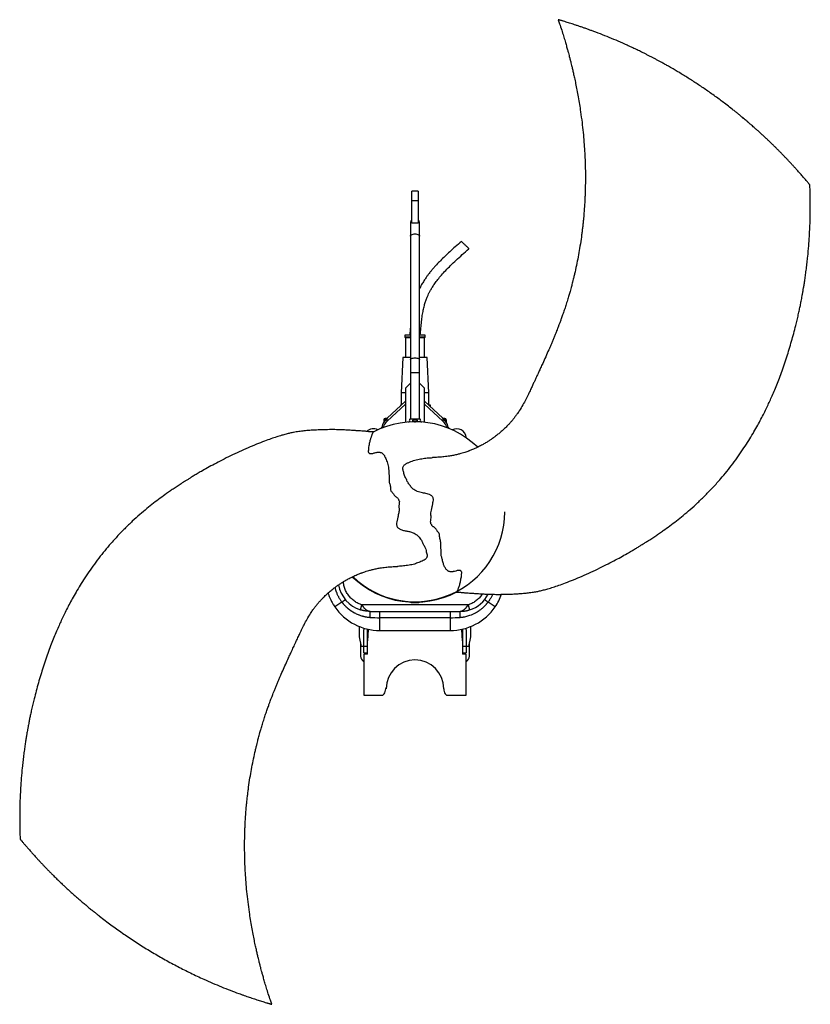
# Model space of a CAD drawing. Header units: inches. Extents: x -24.3 to 24.3, y -29.8 to 30.6.
import ezdxf

# ---------------------------------------------------------------- set-up
doc = ezdxf.new("R2010")
doc.units = ezdxf.units.IN
doc.header["$MEASUREMENT"] = 0

msp = doc.modelspace()

# ---------------------------------------------------------------- linework, layer by layer
at = {"color": 7, "linetype": 'Continuous', "lineweight": 25}
for p, q in [((-0.197, 18.134), (-0.197, 20.102)), ((0.197, 20.102), (-0.197, 20.102)), ((0.197, 20.102), (0.197, 18.134)), ((0.197, 19.511), (-0.197, 19.511)), ((-0.276, 18.141), (-0.276, 6.093)), ((0.197, 18.134), (-0.197, 18.134)), ((0.276, 6.093), (0.276, 18.141)), ((-0.63, 11.26), (-0.63, 11.142)), ((-0.63, 11.142), (-0.591, 11.102)), ((-0.276, 11.142), (-0.63, 11.142)), ((-0.591, 11.102), (-0.591, 9.882)), ((-0.276, 11.102), (-0.591, 11.102)), ((0.63, 11.142), (0.276, 11.142)), ((0.591, 11.102), (0.276, 11.102)), ((0.591, 11.102), (0.63, 11.142)), ((0.591, 9.882), (0.591, 11.102)), ((0.63, 11.142), (0.63, 11.26)), ((-0.738, 9.882), (-0.846, 7.717)), ((0.846, 7.717), (0.738, 9.882)), ((-0.276, 8.307), (-0.591, 7.992)), ((-0.591, 7.992), (-0.591, 5.903)), ((0.591, 7.992), (0.276, 8.307)), ((0.591, 5.903), (0.591, 7.992)), ((-0.846, 7.717), (-0.846, 6.969)), ((-0.591, 7.717), (-0.846, 7.717)), ((0.846, 7.717), (0.591, 7.717)), ((0.846, 6.969), (0.846, 7.717)), ((-0.591, 7.194), (-1.703, 6.153)), ((-1.703, 5.972), (-0.591, 7.013)), ((-0.886, 6.949), (-0.886, 6.918)), ((-0.852, 6.949), (-0.886, 6.949)), ((-0.846, 6.969), (-0.831, 6.969)), ((1.703, 6.153), (0.591, 7.194)), ((0.591, 7.013), (1.703, 5.972)), ((0.831, 6.969), (0.846, 6.969)), ((0.962, 6.949), (0.852, 6.949)), ((0.871, 6.931), (0.871, 6.949)), ((0.922, 6.884), (0.922, 6.949)), ((0.962, 6.847), (0.962, 6.949)), ((0.962, 6.847), (0.962, 6.949)), ((-1.911, 6.065), (-1.916, 5.899)), ((-1.703, 5.972), (-1.703, 6.153)), ((0.3, 6.093), (-0.3, 6.093)), ((-0.118, 6.053), (0.118, 6.053)), ((1.703, 6.153), (1.703, 5.972)), ((1.911, 6.065), (1.916, 5.899)), ((-2.067, 5.551), (-2.067, 5.535)), ((-2.066, 5.551), (-2.067, 5.551)), ((-2.066, 5.536), (-2.066, 5.551)), ((-2.042, 5.606), (-2.042, 5.545)), ((-0.055, 5.942), (-0.134, 5.978)), ((0.134, 5.978), (0.055, 5.942)), ((2.042, 5.545), (2.042, 5.606)), ((2.066, 5.551), (2.066, 5.536)), ((2.067, 5.551), (2.066, 5.551)), ((2.067, 5.535), (2.067, 5.551)), ((3.149, 4.953), (3.146, 4.982)), ((-4.491, -5.143), (-4.923, -5.44)), ((-3.356, -5.615), (-3.26, -5.315)), ((3.26, -5.315), (-3.26, -5.315)), ((-0.181, -5.171), (0.181, -5.171)), ((3.26, -5.315), (3.356, -5.615)), ((4.923, -5.44), (4.491, -5.143)), ((-2.756, -5.709), (2.756, -5.709)), ((-2.165, -6.89), (-2.165, -5.709)), ((2.165, -5.709), (2.165, -6.89)), ((-3.425, -6.644), (-3.425, -7.278)), ((2.165, -6.102), (-2.165, -6.102)), ((3.425, -7.278), (3.425, -6.644)), ((-3.15, -8.262), (-3.15, -6.845)), ((-2.913, -6.845), (-2.911, -6.806)), ((-2.877, -6.829), (-2.913, -7.514)), ((-2.913, -8.341), (-2.913, -6.845)), ((-2.876, -6.813), (-2.877, -6.829)), ((-2.165, -6.89), (2.165, -6.89)), ((2.877, -6.829), (2.876, -6.813)), ((2.913, -7.514), (2.877, -6.829)), ((2.911, -6.806), (2.913, -6.845)), ((2.913, -6.845), (2.913, -8.341)), ((3.15, -6.845), (3.15, -8.262)), ((-3.425, -7.278), (-3.307, -7.869)), ((-3.346, -7.672), (-3.346, -8.459)), ((3.307, -7.869), (3.425, -7.278)), ((3.346, -8.459), (3.346, -7.672)), ((-2.913, -7.869), (-3.307, -7.869)), ((-3.15, -8.262), (-2.913, -8.262)), ((-3.15, -8.341), (-3.15, -10.861)), ((-2.913, -8.341), (-3.15, -8.341)), ((3.307, -7.869), (2.913, -7.869)), ((2.913, -8.262), (3.15, -8.262)), ((3.15, -8.341), (2.913, -8.341)), ((3.15, -10.861), (3.15, -8.341)), ((-3.15, -10.861), (-2.049, -10.861)), ((-1.859, -10.715), (-1.772, -10.388)), ((-1.772, -10.388), (-1.772, -10.467)), ((1.772, -10.467), (1.772, -10.546)), ((1.772, -10.546), (1.817, -10.715)), ((2.007, -10.861), (3.15, -10.861))]:
    msp.add_line(p, q, dxfattribs=at)
at = {"color": 8, "linetype": 'Continuous', "lineweight": 25}
for p, q in [((-0.276, 8.956), (0.276, 8.956)), ((-1.79, 6.065), (-1.911, 6.065)), ((1.911, 6.065), (1.79, 6.065)), ((-0.181, -5.171), (-0.181, -5.145)), ((0.181, -5.145), (0.181, -5.171))]:
    msp.add_line(p, q, dxfattribs=at)
at = {"color": 8, "linetype": 'Continuous', "lineweight": 25, "flags": 128}
for points in [[(-0.276, 17.342), (-0.269, 17.372), (-0.248, 17.401), (-0.215, 17.426), (-0.172, 17.448), (-0.12, 17.464), (-0.061, 17.474), (0, 17.477)], [(0, 17.477), (0.061, 17.474), (0.12, 17.464), (0.172, 17.448), (0.215, 17.426), (0.248, 17.401), (0.269, 17.372), (0.276, 17.342)], [(-0.276, 9.731), (-0.269, 9.761), (-0.248, 9.79), (-0.215, 9.815), (-0.172, 9.837), (-0.12, 9.853), (-0.061, 9.863), (0, 9.866)], [(0, 9.866), (0.061, 9.863), (0.12, 9.853), (0.172, 9.837), (0.215, 9.815), (0.248, 9.79), (0.269, 9.761), (0.276, 9.731)]]:
    msp.add_lwpolyline(points, dxfattribs=at)
at = {"color": 7, "linetype": 'Continuous', "lineweight": 25, "flags": 128}
for points in [[(-3.14, -6.745), (-3.141, -6.749), (-3.15, -6.845)], [(3.15, -6.845), (3.141, -6.749), (3.14, -6.745)]]:
    msp.add_lwpolyline(points, dxfattribs=at)
at = {"color": 7, "linetype": 'Continuous', "lineweight": 25}
for centre, radius, start, end in [((0, 18.141), 0.276, 135.58469, 180), ((0, 18.141), 0.276, 0, 44.41531), ((-0.957, 5.312), 1.124, 131.60608, 164.84), ((-1.833, 6.063), 0.0787, 90, 178.5), ((-0.3, 6.053), 0.0394, 90, 207.2166), ((-0.118, 6.014), 0.0394, 90, 245.63475), ((0.118, 6.014), 0.0394, 294.36525, 90), ((0.3, 6.053), 0.0394, 332.7834, 90), ((0.957, 5.312), 1.124, 15.16, 48.39392), ((1.833, 6.063), 0.0787, 1.5, 90), ((-2.559, 4.917), 0.591, 62.59868, 133.39199), ((0, 0.394), 5.541, 45.94688, 117.5501), ((-0.898, 5.085), 1.198, 132.23586, 156.49434), ((-0.406, 5.999), 0.0787, 274.13766, 27.2166), ((-0.023, 6.014), 0.0787, 245.63475, 270.2302), ((0.023, 6.014), 0.0787, 269.7698, 294.36525), ((0.406, 5.999), 0.0787, 152.7834, 265.86234), ((0.921, 5.101), 1.171, 23.21765, 48.05214), ((2.559, 4.917), 0.591, 6.38844, 117.40132), ((0, 0.394), 5.513, 226.07907, 0), ((0, 0.394), 5.541, 225.9682, 297.51381), ((-2.756, -3.74), 1.969, 189.90718, 252.24721), ((2.756, -3.74), 1.969, 287.75279, 332.25886), ((-2.165, -3.543), 3.346, 214.52115, 270), ((-5.809, -3.415), 2.174, 307.34432, 314.26898), ((2.165, -3.543), 3.346, 270, 325.47885), ((5.809, -3.415), 2.174, 225.73102, 232.65568), ((-9.86, -5.991), 7.11, 359.27808, 2.2753), ((9.86, -5.991), 7.11, 177.7247, 180.72192), ((-2.953, -8.459), 0.394, 180, 240), ((2.953, -8.459), 0.394, 300, 0), ((0, -10.467), 1.772, 0, 180), ((-2.049, -10.664), 0.197, 270, 345), ((2.007, -10.664), 0.197, 195, 270)]:
    msp.add_arc(centre, radius, start, end, dxfattribs=at)
for points, knots in [([(8.8, 30.635), (8.828, 30.553), (8.9, 30.34), (9.008, 30.007), (9.119, 29.648), (9.215, 29.328), (9.296, 29.047), (9.363, 28.807), (9.417, 28.609), (9.459, 28.452), (9.489, 28.335), (9.512, 28.25), (9.529, 28.181), (9.552, 28.092), (9.582, 27.97), (9.625, 27.798), (9.675, 27.589), (9.733, 27.335), (9.799, 27.039), (9.871, 26.697), (9.949, 26.307), (10.028, 25.88), (10.103, 25.432), (10.183, 24.912), (10.26, 24.338), (10.328, 23.719), (10.381, 23.129), (10.419, 22.569), (10.446, 22.034), (10.464, 21.445), (10.469, 20.786), (10.458, 20.219), (10.444, 19.816), (10.434, 19.594), (10.423, 19.397), (10.414, 19.234), (10.406, 19.112), (10.399, 19.02), (10.393, 18.936), (10.385, 18.833), (10.375, 18.699), (10.36, 18.532), (10.341, 18.32), (10.316, 18.074), (10.286, 17.806), (10.254, 17.543), (10.206, 17.182), (10.138, 16.732), (10.046, 16.194), (9.945, 15.67), (9.853, 15.244), (9.778, 14.921), (9.727, 14.712), (9.682, 14.533), (9.644, 14.384), (9.607, 14.246), (9.567, 14.099), (9.515, 13.912), (9.449, 13.68), (9.363, 13.395), (9.27, 13.097), (9.17, 12.796), (9.076, 12.521), (8.991, 12.282), (8.921, 12.093), (8.868, 11.95), (8.827, 11.843), (8.792, 11.75), (8.751, 11.645), (8.697, 11.506), (8.628, 11.332), (8.548, 11.136), (8.464, 10.932), (8.38, 10.733), (8.297, 10.54), (8.182, 10.274), (8.031, 9.934), (7.865, 9.566), (7.722, 9.255), (7.614, 9.022), (7.528, 8.837), (7.458, 8.686), (7.389, 8.537), (7.308, 8.362), (7.21, 8.15), (7.095, 7.901), (6.959, 7.613), (6.803, 7.298), (6.621, 6.957), (6.438, 6.654), (6.274, 6.41), (6.15, 6.241), (6.037, 6.096), (5.92, 5.957), (5.79, 5.811), (5.633, 5.647), (5.451, 5.47), (5.25, 5.291), (5.052, 5.128), (4.863, 4.984), (4.686, 4.859), (4.513, 4.744), (4.332, 4.632), (4.131, 4.517), (3.933, 4.413), (3.751, 4.326), (3.605, 4.261), (3.48, 4.208), (3.382, 4.169), (3.304, 4.14), (3.222, 4.11), (3.117, 4.073), (2.975, 4.027), (2.801, 3.976), (2.594, 3.922), (2.366, 3.869), (2.091, 3.822), (1.791, 3.784), (1.477, 3.758), (1.239, 3.744), (1.106, 3.74), (1.066, 3.738)], [0, 0, 0, 0, 0.0082328, 0.0215376, 0.0335223, 0.0441762, 0.0534905, 0.0614587, 0.0680754, 0.0731699, 0.0770029, 0.0795732, 0.0816155, 0.083784, 0.0884114, 0.0935806, 0.1007438, 0.1090395, 0.1184691, 0.129832, 0.1424989, 0.1564698, 0.171385, 0.1859691, 0.206845, 0.226728, 0.2456159, 0.263508, 0.2804041, 0.2968547, 0.3198801, 0.3435024, 0.3510492, 0.3584314, 0.3647651, 0.3699601, 0.3740175, 0.3765301, 0.3788012, 0.3820652, 0.3863683, 0.3917096, 0.3980882, 0.4067288, 0.415379, 0.423839, 0.4321092, 0.4502007, 0.4673587, 0.484315, 0.5013378, 0.5090023, 0.516059, 0.5219384, 0.5266415, 0.5307503, 0.5355951, 0.5412653, 0.5492897, 0.5587577, 0.5696686, 0.5792533, 0.5890857, 0.5974295, 0.60354, 0.6083872, 0.6119709, 0.6145286, 0.6179721, 0.622718, 0.6287666, 0.6359028, 0.6429969, 0.6498848, 0.6565661, 0.6630404, 0.6776087, 0.6921609, 0.7017149, 0.7104465, 0.716797, 0.7212714, 0.7264318, 0.7326146, 0.7398093, 0.7488774, 0.7591269, 0.7705131, 0.7829867, 0.7965269, 0.8047375, 0.8113663, 0.8167469, 0.8224912, 0.8287605, 0.8355461, 0.8442092, 0.8530613, 0.8612599, 0.8687848, 0.875746, 0.8820345, 0.8886616, 0.8960679, 0.9042642, 0.9100452, 0.9153085, 0.9196233, 0.9229968, 0.9254242, 0.9276327, 0.9313697, 0.9361568, 0.942011, 0.9489544, 0.9569322, 0.9648157, 0.9763121, 0.9867281, 0.996012, 1, 1, 1, 1]), ([(8.834, 30.626), (8.829, 30.627), (8.823, 30.629), (8.816, 30.631), (8.813, 30.632), (8.812, 30.632), (8.812, 30.632), (8.812, 30.632), (8.812, 30.632), (8.812, 30.632), (8.812, 30.632), (8.812, 30.632), (8.812, 30.632), (8.812, 30.632), (8.811, 30.632), (8.811, 30.632), (8.81, 30.632), (8.808, 30.633), (8.804, 30.634), (8.801, 30.635), (8.801, 30.635), (8.801, 30.635)], [0, 0, 0, 0, 0.203211, 0.321142, 0.348615, 0.355955, 0.358031, 0.358674, 0.35906, 0.359758, 0.360309, 0.361297, 0.363077, 0.366307, 0.372235, 0.383333, 0.40479, 0.457745, 0.609719, 0.862428, 1, 1, 1, 1]), ([(24.255, 20.486), (24.255, 20.486), (24.259, 20.481), (24.257, 20.483), (24.25, 20.493), (24.228, 20.518), (24.202, 20.55), (24.171, 20.587), (24.126, 20.64), (24.066, 20.712), (23.985, 20.808), (23.898, 20.91), (23.806, 21.016), (23.713, 21.123), (23.615, 21.234), (23.517, 21.345), (23.408, 21.466), (23.288, 21.6), (23.156, 21.744), (23.021, 21.889), (22.886, 22.033), (22.749, 22.177), (22.61, 22.321), (22.473, 22.462), (22.337, 22.599), (22.206, 22.729), (22.077, 22.858), (21.948, 22.984), (21.815, 23.112), (21.677, 23.244), (21.528, 23.384), (21.367, 23.534), (21.201, 23.686), (21.069, 23.805), (20.976, 23.889), (20.909, 23.948), (20.827, 24.021), (20.729, 24.107), (20.635, 24.188), (20.564, 24.25), (20.501, 24.304), (20.432, 24.363), (20.34, 24.441), (20.237, 24.528), (20.135, 24.613), (20.046, 24.687), (19.966, 24.753), (19.888, 24.817), (19.807, 24.882), (19.725, 24.948), (19.64, 25.016), (19.484, 25.141), (19.251, 25.322), (18.959, 25.546), (18.664, 25.765), (18.37, 25.978), (18.068, 26.193), (17.772, 26.397), (17.484, 26.592), (17.201, 26.779), (16.916, 26.962), (16.629, 27.143), (16.391, 27.289), (16.215, 27.395), (16.099, 27.464), (15.984, 27.533), (15.848, 27.612), (15.706, 27.694), (15.58, 27.767), (15.472, 27.828), (15.373, 27.883), (15.269, 27.941), (15.145, 28.01), (14.999, 28.089), (14.831, 28.18), (14.664, 28.268), (14.494, 28.357), (14.326, 28.443), (14.154, 28.53), (13.998, 28.608), (13.85, 28.681), (13.722, 28.743), (13.587, 28.809), (13.448, 28.875), (13.304, 28.942), (13.165, 29.006), (12.896, 29.129), (12.487, 29.311), (11.938, 29.542), (11.391, 29.76), (10.963, 29.921), (10.648, 30.035), (10.454, 30.104), (10.258, 30.173), (10.067, 30.238), (9.885, 30.298), (9.721, 30.352), (9.572, 30.4), (9.424, 30.447), (9.278, 30.492), (9.156, 30.53), (9.064, 30.557), (8.993, 30.579), (8.932, 30.597), (8.881, 30.612), (8.855, 30.619), (8.839, 30.624), (8.835, 30.625), (8.834, 30.626)], [0, 0, 0, 0, 0.0003768, 0.0044733, 0.0085517, 0.012639, 0.0167543, 0.020862, 0.0249761, 0.0331338, 0.041271, 0.0494412, 0.0576322, 0.0657926, 0.0739127, 0.0820363, 0.0901711, 0.1004035, 0.1109109, 0.1214054, 0.1316619, 0.1420813, 0.1525101, 0.162986, 0.1727513, 0.1827165, 0.1916689, 0.201172, 0.2106641, 0.2202583, 0.2308888, 0.2423807, 0.2543305, 0.2656253, 0.2699553, 0.2736731, 0.2794344, 0.2870673, 0.2937724, 0.2986332, 0.301723, 0.3065184, 0.312765, 0.3203336, 0.3273901, 0.3333404, 0.3381844, 0.3434392, 0.3489781, 0.3542224, 0.3597847, 0.3657251, 0.3852446, 0.4054026, 0.4227151, 0.4421142, 0.4615094, 0.4800925, 0.4977667, 0.5153201, 0.5326741, 0.5503224, 0.5677922, 0.576185, 0.5821007, 0.5888068, 0.5969385, 0.6064958, 0.6143066, 0.6196275, 0.6257323, 0.6318352, 0.6381971, 0.6477986, 0.6577557, 0.6677829, 0.6772304, 0.6874645, 0.6971639, 0.7073368, 0.7147, 0.722869, 0.7295199, 0.73818, 0.7468798, 0.754393, 0.7620132, 0.7931718, 0.8245271, 0.8554678, 0.8860412, 0.8969182, 0.9086106, 0.9188721, 0.9301267, 0.9409243, 0.9496474, 0.9581937, 0.9665672, 0.9752125, 0.9836963, 0.9872628, 0.9902248, 0.9949658, 0.9970163, 0.999338, 0.9996709, 1, 1, 1, 1]), ([(2.557, -4.525), (2.574, -4.525), (2.615, -4.525), (2.677, -4.531), (2.739, -4.534), (2.804, -4.539), (2.877, -4.544), (2.956, -4.554), (3.064, -4.564), (3.198, -4.573), (3.343, -4.583), (3.479, -4.592), (3.6, -4.6), (3.717, -4.608), (3.841, -4.617), (3.997, -4.627), (4.187, -4.639), (4.404, -4.651), (4.619, -4.659), (4.849, -4.664), (5.098, -4.665), (5.381, -4.663), (5.68, -4.657), (5.983, -4.646), (6.26, -4.631), (6.534, -4.612), (6.813, -4.588), (7.12, -4.553), (7.398, -4.51), (7.658, -4.458), (7.907, -4.396), (8.183, -4.319), (8.498, -4.222), (8.855, -4.102), (9.275, -3.949), (9.751, -3.764), (10.274, -3.544), (10.81, -3.304), (11.341, -3.051), (11.846, -2.799), (12.311, -2.555), (12.73, -2.327), (13.08, -2.129), (13.365, -1.962), (13.592, -1.827), (13.786, -1.709), (13.949, -1.609), (14.112, -1.507), (14.309, -1.381), (14.542, -1.229), (14.785, -1.067), (15.02, -0.906), (15.308, -0.705), (15.657, -0.453), (16.061, -0.145), (16.482, 0.19), (16.92, 0.561), (17.378, 0.974), (17.847, 1.426), (18.32, 1.917), (18.759, 2.408), (19.16, 2.89), (19.525, 3.357), (19.876, 3.837), (20.202, 4.314), (20.497, 4.773), (20.759, 5.206), (20.993, 5.614), (21.204, 6.002), (21.394, 6.37), (21.566, 6.718), (21.721, 7.045), (21.87, 7.372), (22.023, 7.722), (22.183, 8.106), (22.347, 8.521), (22.513, 8.965), (22.679, 9.435), (22.839, 9.917), (22.99, 10.4), (23.131, 10.881), (23.264, 11.363), (23.377, 11.797), (23.471, 12.18), (23.546, 12.502), (23.612, 12.803), (23.67, 13.079), (23.716, 13.313), (23.753, 13.505), (23.78, 13.649), (23.801, 13.763), (23.82, 13.867), (23.842, 13.998), (23.872, 14.174), (23.909, 14.402), (23.951, 14.674), (23.997, 14.99), (24.043, 15.343), (24.088, 15.715), (24.138, 16.181), (24.186, 16.718), (24.228, 17.315), (24.256, 17.85), (24.272, 18.326), (24.281, 18.748), (24.284, 19.153), (24.281, 19.564), (24.272, 19.999), (24.264, 20.31), (24.256, 20.476), (24.255, 20.486)], [0, 0, 0, 0, 0.0012872, 0.0033278, 0.0048951, 0.0063845, 0.0087334, 0.0110979, 0.0135849, 0.0173701, 0.0216203, 0.0253162, 0.0283489, 0.0313322, 0.034698, 0.0384256, 0.0440562, 0.0501854, 0.0560143, 0.061382, 0.0686511, 0.0760317, 0.0842166, 0.0929101, 0.1006627, 0.1067524, 0.1153549, 0.123477, 0.1318492, 0.1381405, 0.144852, 0.1524, 0.1611794, 0.171276, 0.1825964, 0.1970199, 0.2122094, 0.2280483, 0.244096, 0.2592388, 0.2732531, 0.286011, 0.2974153, 0.3053811, 0.3124241, 0.318498, 0.3235028, 0.3277121, 0.3338652, 0.3421854, 0.3499037, 0.3571769, 0.3648842, 0.3778624, 0.3915133, 0.4053276, 0.420704, 0.4370748, 0.4543498, 0.4724178, 0.491173, 0.5065088, 0.5221657, 0.538102, 0.553592, 0.5679646, 0.5813005, 0.5936704, 0.6051365, 0.6162383, 0.6264619, 0.635855, 0.6448655, 0.6549289, 0.6661056, 0.677746, 0.6902683, 0.7036015, 0.7171346, 0.7304628, 0.7436929, 0.7568812, 0.7700371, 0.7792833, 0.7881635, 0.7963127, 0.8037453, 0.8104734, 0.8152725, 0.8192544, 0.8220545, 0.8244162, 0.8276605, 0.8325411, 0.8386198, 0.8458832, 0.8543163, 0.8639033, 0.8741063, 0.8839406, 0.9009787, 0.9167694, 0.9313477, 0.9433631, 0.9544521, 0.9647154, 0.9753945, 0.9868877, 0.9991906, 1, 1, 1, 1]), ([(2.85, 17.018), (2.725, 16.908), (2.486, 16.698), (2.146, 16.392), (1.84, 16.107), (1.57, 15.842), (1.349, 15.612), (1.173, 15.417), (1.035, 15.256), (0.917, 15.111), (0.811, 14.974), (0.7, 14.823), (0.575, 14.64), (0.436, 14.415), (0.333, 14.236), (0.283, 14.129), (0.276, 14.112)], [0, 0, 0, 0, 0.127357, 0.244395, 0.351317, 0.448203, 0.534908, 0.595753, 0.650102, 0.697884, 0.739275, 0.783181, 0.841662, 0.909293, 0.985985, 1, 1, 1, 1]), ([(3.316, 16.566), (3.316, 16.566), (3.314, 16.568), (3.304, 16.577), (3.297, 16.584), (3.28, 16.601), (3.27, 16.611), (3.248, 16.632), (3.235, 16.644), (3.21, 16.668), (3.198, 16.681), (3.173, 16.705), (3.16, 16.717), (3.124, 16.752), (3.102, 16.773), (3.064, 16.811), (3.042, 16.832), (3.006, 16.867), (2.993, 16.879), (2.968, 16.903), (2.956, 16.915), (2.931, 16.94), (2.918, 16.951), (2.896, 16.973), (2.886, 16.983), (2.869, 17), (2.862, 17.006), (2.852, 17.016), (2.85, 17.018), (2.85, 17.018)], [0, 0, 0, 0, 0.0625, 0.0625, 0.125, 0.125, 0.1875, 0.1875, 0.25, 0.25, 0.3125, 0.3125, 0.375, 0.375, 0.5, 0.5, 0.625, 0.625, 0.6875, 0.6875, 0.75, 0.75, 0.8125, 0.8125, 0.875, 0.875, 0.9375, 0.9375, 1, 1, 1, 1]), ([(0.325, 11.26), (0.337, 11.406), (0.359, 11.686), (0.399, 12.087), (0.446, 12.45), (0.503, 12.775), (0.569, 13.062), (0.642, 13.312), (0.719, 13.527), (0.797, 13.709), (0.874, 13.869), (0.963, 14.034), (1.076, 14.224), (1.225, 14.445), (1.408, 14.691), (1.631, 14.959), (1.893, 15.246), (2.194, 15.55), (2.534, 15.871), (2.913, 16.212), (3.178, 16.445), (3.316, 16.566)], [0, 0, 0, 0, 0.069239, 0.132842, 0.190576, 0.242455, 0.288728, 0.329694, 0.365611, 0.396667, 0.422949, 0.449709, 0.485449, 0.527404, 0.575711, 0.630543, 0.692092, 0.759205, 0.832938, 0.913254, 1, 1, 1, 1]), ([(-0.276, 11.84), (-0.278, 11.816), (-0.299, 11.623), (-0.313, 11.429), (-0.325, 11.26)], [0, 0, 0, 0, 0.124896, 1, 1, 1, 1]), ([(-0.276, 11.26), (-0.301, 11.26), (-0.363, 11.26), (-0.448, 11.26), (-0.527, 11.26), (-0.585, 11.26), (-0.623, 11.26), (-0.628, 11.26), (-0.63, 11.26)], [0, 0, 0, 0, 0.120173, 0.296138, 0.472104, 0.648069, 0.824035, 1, 1, 1, 1]), ([(0.63, 11.26), (0.628, 11.26), (0.623, 11.26), (0.585, 11.26), (0.527, 11.26), (0.448, 11.26), (0.363, 11.26), (0.301, 11.26), (0.276, 11.26)], [0, 0, 0, 0, 0.175965, 0.351931, 0.527896, 0.703862, 0.879827, 1, 1, 1, 1]), ([(-0.276, 9.882), (-0.278, 9.882), (-0.326, 9.882), (-0.412, 9.882), (-0.525, 9.882), (-0.618, 9.882), (-0.686, 9.882), (-0.73, 9.882), (-0.735, 9.882), (-0.738, 9.882)], [0, 0, 0, 0, 0.008239, 0.173532, 0.338826, 0.504119, 0.669413, 0.834706, 1, 1, 1, 1]), ([(0.738, 9.882), (0.735, 9.882), (0.73, 9.882), (0.686, 9.882), (0.618, 9.882), (0.525, 9.882), (0.412, 9.882), (0.326, 9.882), (0.278, 9.882), (0.276, 9.882)], [0, 0, 0, 0, 0.165294, 0.330587, 0.495881, 0.661174, 0.826468, 0.991761, 1, 1, 1, 1]), ([(-1.713, 6.142), (-1.722, 6.142), (-1.753, 6.142), (-1.792, 6.142), (-1.827, 6.142), (-1.831, 6.142), (-1.833, 6.142)], [0, 0, 0, 0, 0.113913, 0.413904, 0.713894, 1, 1, 1, 1]), ([(1.833, 6.142), (1.831, 6.142), (1.827, 6.142), (1.792, 6.142), (1.753, 6.142), (1.722, 6.142), (1.714, 6.142)], [0, 0, 0, 0, 0.286783, 0.587483, 0.888183, 1, 1, 1, 1]), ([(-2.557, 5.312), (-2.573, 5.312), (-2.615, 5.312), (-2.676, 5.318), (-2.737, 5.321), (-2.801, 5.326), (-2.874, 5.331), (-2.956, 5.341), (-3.064, 5.351), (-3.199, 5.36), (-3.345, 5.37), (-3.483, 5.38), (-3.605, 5.388), (-3.721, 5.396), (-3.844, 5.404), (-4.022, 5.416), (-4.255, 5.431), (-4.536, 5.444), (-4.871, 5.452), (-5.264, 5.453), (-5.712, 5.445), (-6.113, 5.428), (-6.478, 5.405), (-6.806, 5.377), (-7.139, 5.338), (-7.426, 5.293), (-7.685, 5.239), (-7.929, 5.178), (-8.202, 5.101), (-8.512, 5.005), (-8.864, 4.886), (-9.278, 4.736), (-9.748, 4.552), (-10.265, 4.335), (-10.798, 4.096), (-11.329, 3.845), (-11.838, 3.59), (-12.307, 3.345), (-12.731, 3.113), (-13.086, 2.912), (-13.377, 2.743), (-13.609, 2.604), (-13.808, 2.483), (-13.976, 2.379), (-14.136, 2.279), (-14.327, 2.157), (-14.553, 2.01), (-14.796, 1.847), (-15.031, 1.686), (-15.316, 1.487), (-15.661, 1.236), (-16.063, 0.932), (-16.482, 0.598), (-16.918, 0.229), (-17.375, -0.183), (-17.843, -0.635), (-18.316, -1.125), (-18.754, -1.615), (-19.156, -2.096), (-19.52, -2.563), (-19.872, -3.043), (-20.199, -3.522), (-20.495, -3.983), (-20.759, -4.418), (-20.993, -4.828), (-21.205, -5.217), (-21.396, -5.586), (-21.569, -5.936), (-21.724, -6.263), (-21.873, -6.591), (-22.025, -6.94), (-22.184, -7.322), (-22.348, -7.736), (-22.513, -8.179), (-22.679, -8.648), (-22.839, -9.131), (-22.991, -9.616), (-23.133, -10.1), (-23.267, -10.586), (-23.381, -11.025), (-23.475, -11.411), (-23.55, -11.734), (-23.614, -12.028), (-23.669, -12.289), (-23.712, -12.503), (-23.745, -12.675), (-23.77, -12.806), (-23.791, -12.922), (-23.813, -13.042), (-23.839, -13.193), (-23.872, -13.387), (-23.911, -13.627), (-23.954, -13.907), (-24, -14.226), (-24.046, -14.579), (-24.09, -14.948), (-24.139, -15.409), (-24.187, -15.943), (-24.229, -16.537), (-24.256, -17.069), (-24.272, -17.544), (-24.281, -17.965), (-24.284, -18.37), (-24.281, -18.78), (-24.272, -19.215), (-24.264, -19.525), (-24.256, -19.69), (-24.255, -19.699)], [0, 0, 0, 0, 0.001268, 0.003308, 0.004808, 0.00626, 0.008611, 0.011046, 0.013585, 0.017381, 0.021646, 0.025388, 0.028465, 0.031421, 0.034756, 0.038447, 0.045903, 0.05376, 0.061071, 0.072808, 0.08542, 0.097367, 0.105426, 0.115324, 0.124182, 0.132641, 0.138837, 0.145432, 0.152885, 0.161548, 0.171501, 0.182656, 0.196886, 0.211908, 0.227613, 0.243685, 0.258945, 0.273097, 0.286013, 0.297594, 0.30571, 0.312909, 0.31915, 0.324346, 0.32875, 0.334166, 0.342451, 0.350265, 0.357535, 0.365135, 0.377975, 0.39152, 0.405261, 0.420593, 0.436926, 0.45417, 0.472214, 0.490951, 0.506277, 0.521926, 0.537859, 0.55342, 0.567859, 0.581255, 0.593678, 0.605192, 0.616338, 0.626601, 0.636029, 0.645023, 0.655043, 0.666181, 0.677786, 0.690277, 0.703584, 0.71714, 0.730521, 0.743834, 0.757134, 0.770429, 0.779789, 0.788717, 0.796693, 0.803734, 0.809855, 0.814025, 0.817564, 0.820436, 0.823406, 0.827183, 0.832551, 0.838981, 0.84646, 0.854974, 0.864509, 0.874614, 0.884365, 0.901276, 0.91697, 0.931481, 0.94346, 0.954536, 0.964799, 0.975466, 0.986948, 0.999239, 1, 1, 1, 1]), ([(-2.066, 5.551), (-2.064, 5.551), (-2.063, 5.552), (-2.06, 5.557), (-2.058, 5.561), (-2.055, 5.57), (-2.052, 5.576), (-2.048, 5.59), (-2.045, 5.598), (-2.042, 5.606)], [0, 0, 0, 0, 0.25, 0.25, 0.5, 0.5, 0.75, 0.75, 1, 1, 1, 1]), ([(2.042, 5.606), (2.045, 5.598), (2.047, 5.59), (2.052, 5.576), (2.054, 5.57), (2.058, 5.561), (2.06, 5.557), (2.063, 5.552), (2.065, 5.551), (2.066, 5.551)], [0, 0, 0, 0, 0.25, 0.25, 0.5, 0.5, 0.75, 0.75, 1, 1, 1, 1]), ([(-2.557, 5.31), (-2.558, 5.31), (-2.56, 5.31), (-2.57, 5.306), (-2.586, 5.298), (-2.583, 5.293), (-2.58, 5.286), (-2.588, 5.274), (-2.592, 5.256), (-2.613, 5.224), (-2.638, 5.18), (-2.648, 5.132), (-2.668, 5.08), (-2.686, 5.02), (-2.713, 4.953), (-2.762, 4.833), (-2.787, 4.697), (-2.822, 4.531), (-2.857, 4.413), (-2.859, 4.333), (-2.844, 4.292), (-2.847, 4.241), (-2.866, 4.181), (-2.877, 4.122), (-2.867, 4.072), (-2.837, 4.037), (-2.815, 4.001), (-2.771, 3.985), (-2.714, 3.982), (-2.643, 3.986), (-2.554, 4.005), (-2.46, 4.033), (-2.364, 4.058), (-2.276, 4.068), (-2.202, 4.066), (-2.138, 4.057), (-2.068, 4.037), (-2.01, 4), (-1.956, 3.954), (-1.914, 3.91), (-1.876, 3.861), (-1.827, 3.745), (-1.754, 3.597), (-1.692, 3.396), (-1.659, 3.227), (-1.613, 3.052), (-1.6, 2.853), (-1.597, 2.641), (-1.587, 2.46), (-1.59, 2.316), (-1.581, 2.212), (-1.55, 2.113), (-1.515, 2), (-1.512, 1.889), (-1.511, 1.791), (-1.496, 1.719), (-1.457, 1.66), (-1.399, 1.613), (-1.352, 1.542), (-1.308, 1.459), (-1.241, 1.385), (-1.164, 1.318), (-1.08, 1.276), (-1.038, 1.21), (-1, 1.142), (-0.969, 1.077), (-0.957, 1.008), (-0.979, 0.916), (-0.99, 0.777), (-0.978, 0.613), (-0.976, 0.465), (-1.002, 0.338), (-1.025, 0.21), (-1.058, 0.061), (-1.092, -0.109), (-1.124, -0.256), (-1.132, -0.364), (-1.127, -0.438), (-1.099, -0.516), (-1.042, -0.583), (-0.977, -0.631), (-0.901, -0.672), (-0.812, -0.707), (-0.676, -0.747), (-0.495, -0.773), (-0.312, -0.811), (-0.166, -0.859), (-0.047, -0.915), (0.057, -0.974), (0.145, -1.035), (0.219, -1.113), (0.292, -1.224), (0.382, -1.33), (0.451, -1.432), (0.487, -1.532), (0.527, -1.629), (0.579, -1.717), (0.63, -1.804), (0.667, -1.916), (0.694, -2.045), (0.734, -2.177), (0.745, -2.286), (0.734, -2.368), (0.711, -2.438), (0.672, -2.479), (0.65, -2.502)], [0, 0, 0, 0, 0.005252, 0.01369, 0.021996, 0.030288, 0.038603, 0.046931, 0.063488, 0.08004, 0.096689, 0.113345, 0.129887, 0.146434, 0.163067, 0.179712, 0.224836, 0.247518, 0.270193, 0.277773, 0.285408, 0.292955, 0.300573, 0.308181, 0.31567, 0.323289, 0.330934, 0.336488, 0.3423, 0.349914, 0.357751, 0.365449, 0.373138, 0.381008, 0.388897, 0.394858, 0.400808, 0.413179, 0.420852, 0.428535, 0.436382, 0.444247, 0.476364, 0.492692, 0.509066, 0.525259, 0.541402, 0.558181, 0.57495, 0.582399, 0.58982, 0.597459, 0.605093, 0.615277, 0.620337, 0.625514, 0.630127, 0.635002, 0.640841, 0.647486, 0.654271, 0.660988, 0.668037, 0.67256, 0.67635, 0.683626, 0.686792, 0.690163, 0.702167, 0.714362, 0.722869, 0.731372, 0.740057, 0.748733, 0.761593, 0.774491, 0.77876, 0.783113, 0.789078, 0.795035, 0.800061, 0.805214, 0.812139, 0.819071, 0.833291, 0.848348, 0.856112, 0.863864, 0.874409, 0.879826, 0.885242, 0.89582, 0.906395, 0.913668, 0.92107, 0.928462, 0.935812, 0.943158, 0.950428, 0.961742, 0.973059, 0.982958, 0.987885, 0.99296, 1, 1, 1, 1]), ([(-0.673, 3.266), (-0.663, 3.277), (-0.634, 3.307), (-0.569, 3.343), (-0.468, 3.4), (-0.332, 3.456), (-0.169, 3.519), (-0.007, 3.58), (0.218, 3.637), (0.503, 3.682), (0.804, 3.722), (0.99, 3.73), (1.066, 3.734)], [0, 0, 0, 0, 0.024626, 0.071786, 0.11949, 0.213391, 0.307412, 0.402495, 0.497672, 0.68394, 0.870208, 1, 1, 1, 1]), ([(2.557, -4.523), (2.559, -4.523), (2.562, -4.522), (2.591, -4.509), (2.584, -4.505), (2.576, -4.496), (2.596, -4.471), (2.621, -4.426), (2.646, -4.361), (2.674, -4.278), (2.714, -4.181), (2.748, -4.074), (2.779, -3.956), (2.805, -3.848), (2.808, -3.762), (2.816, -3.7), (2.839, -3.635), (2.855, -3.577), (2.851, -3.531), (2.842, -3.493), (2.85, -3.448), (2.866, -3.398), (2.881, -3.342), (2.871, -3.293), (2.843, -3.257), (2.821, -3.223), (2.789, -3.201), (2.737, -3.196), (2.675, -3.196), (2.595, -3.208), (2.484, -3.238), (2.372, -3.27), (2.278, -3.281), (2.198, -3.279), (2.123, -3.269), (2.065, -3.244), (2.013, -3.213), (1.952, -3.166), (1.887, -3.098), (1.845, -3.013), (1.796, -2.926), (1.756, -2.829), (1.726, -2.723), (1.691, -2.611), (1.673, -2.496), (1.643, -2.391), (1.615, -2.294), (1.598, -2.168), (1.6, -2.013), (1.596, -1.835), (1.593, -1.657), (1.593, -1.496), (1.565, -1.357), (1.528, -1.239), (1.51, -1.131), (1.512, -1.038), (1.506, -0.964), (1.479, -0.902), (1.441, -0.86), (1.402, -0.825), (1.367, -0.781), (1.338, -0.722), (1.295, -0.66), (1.234, -0.589), (1.166, -0.536), (1.1, -0.497), (1.055, -0.456), (1.029, -0.399), (0.999, -0.358), (0.983, -0.332), (0.975, -0.323), (0.974, -0.313), (0.972, -0.29), (0.962, -0.256), (0.959, -0.17), (0.99, -0.043), (0.987, 0.113), (0.971, 0.27), (0.993, 0.428), (1.029, 0.572), (1.05, 0.693), (1.077, 0.784), (1.09, 0.878), (1.107, 0.989), (1.134, 1.104), (1.13, 1.223), (1.091, 1.315), (1.031, 1.38), (0.961, 1.428), (0.868, 1.475), (0.747, 1.516), (0.6, 1.548), (0.451, 1.57), (0.297, 1.603), (0.139, 1.652), (0.002, 1.732), (-0.108, 1.79), (-0.174, 1.851), (-0.228, 1.915), (-0.282, 1.997), (-0.348, 2.09), (-0.425, 2.174), (-0.478, 2.284), (-0.521, 2.405), (-0.593, 2.519), (-0.649, 2.639), (-0.675, 2.761), (-0.703, 2.874), (-0.733, 2.966), (-0.743, 3.052), (-0.74, 3.133), (-0.72, 3.208), (-0.686, 3.251), (-0.673, 3.266)], [0, 0, 0, 0, 0.0115208, 0.0237517, 0.0299373, 0.0361243, 0.0606204, 0.0851143, 0.1098228, 0.1345278, 0.1590032, 0.1834764, 0.2080434, 0.2326056, 0.2448564, 0.2570768, 0.2653136, 0.2735461, 0.2816996, 0.2878962, 0.2940879, 0.3004952, 0.3068948, 0.3147971, 0.3230485, 0.3289569, 0.3349459, 0.3408932, 0.346986, 0.3547959, 0.3628198, 0.3751216, 0.3814969, 0.3878814, 0.3988526, 0.40453, 0.4102198, 0.4219529, 0.4336904, 0.4457961, 0.4579134, 0.4696719, 0.4814802, 0.4934882, 0.5055272, 0.5146697, 0.5238121, 0.5329025, 0.5470418, 0.561188, 0.5743084, 0.5874221, 0.5963377, 0.6052952, 0.6141583, 0.6193335, 0.6245294, 0.6295887, 0.6329943, 0.636444, 0.640424, 0.6445089, 0.6500866, 0.6557799, 0.663531, 0.6673503, 0.671266, 0.6754944, 0.6797075, 0.6813953, 0.6817013, 0.6820131, 0.6834322, 0.6862726, 0.6891206, 0.7004771, 0.7119546, 0.7200368, 0.7317317, 0.7433649, 0.7496858, 0.7560185, 0.7623247, 0.7686328, 0.7782799, 0.7859659, 0.7919015, 0.7978202, 0.8032234, 0.8087615, 0.8186528, 0.8285629, 0.8386174, 0.848652, 0.8598919, 0.8713743, 0.8801001, 0.8846315, 0.889187, 0.896863, 0.904525, 0.9123355, 0.920096, 0.9297541, 0.9394192, 0.9490975, 0.9588449, 0.9673414, 0.9758596, 0.9818991, 0.9880534, 0.9955257, 1, 1, 1, 1]), ([(-8.8, -29.847), (-8.828, -29.766), (-8.9, -29.553), (-9.007, -29.219), (-9.119, -28.861), (-9.215, -28.541), (-9.296, -28.261), (-9.363, -28.021), (-9.417, -27.822), (-9.459, -27.665), (-9.489, -27.549), (-9.511, -27.464), (-9.529, -27.395), (-9.552, -27.306), (-9.582, -27.184), (-9.624, -27.012), (-9.674, -26.803), (-9.733, -26.55), (-9.799, -26.253), (-9.871, -25.911), (-9.948, -25.522), (-10.027, -25.096), (-10.103, -24.648), (-10.183, -24.128), (-10.259, -23.555), (-10.328, -22.936), (-10.38, -22.346), (-10.419, -21.787), (-10.445, -21.252), (-10.463, -20.663), (-10.469, -20.004), (-10.459, -19.438), (-10.444, -19.036), (-10.434, -18.814), (-10.424, -18.616), (-10.414, -18.454), (-10.406, -18.331), (-10.4, -18.238), (-10.394, -18.155), (-10.386, -18.052), (-10.375, -17.918), (-10.361, -17.752), (-10.342, -17.54), (-10.317, -17.294), (-10.287, -17.027), (-10.255, -16.764), (-10.207, -16.403), (-10.14, -15.953), (-10.048, -15.416), (-9.946, -14.891), (-9.855, -14.466), (-9.78, -14.143), (-9.729, -13.934), (-9.684, -13.755), (-9.646, -13.606), (-9.61, -13.468), (-9.57, -13.321), (-9.518, -13.134), (-9.452, -12.902), (-9.367, -12.618), (-9.273, -12.32), (-9.174, -12.019), (-9.08, -11.745), (-8.995, -11.506), (-8.925, -11.316), (-8.872, -11.173), (-8.831, -11.066), (-8.795, -10.972), (-8.755, -10.868), (-8.701, -10.73), (-8.632, -10.556), (-8.553, -10.36), (-8.468, -10.156), (-8.385, -9.957), (-8.302, -9.764), (-8.187, -9.498), (-8.037, -9.158), (-7.87, -8.791), (-7.727, -8.479), (-7.619, -8.246), (-7.533, -8.061), (-7.463, -7.91), (-7.394, -7.76), (-7.313, -7.585), (-7.214, -7.372), (-7.098, -7.121), (-6.963, -6.832), (-6.807, -6.517), (-6.626, -6.178), (-6.445, -5.877), (-6.282, -5.634), (-6.159, -5.465), (-6.046, -5.32), (-5.93, -5.181), (-5.799, -5.034), (-5.642, -4.869), (-5.459, -4.691), (-5.257, -4.51), (-5.058, -4.346), (-4.869, -4.202), (-4.694, -4.077), (-4.523, -3.963), (-4.344, -3.852), (-4.145, -3.737), (-3.949, -3.634), (-3.768, -3.546), (-3.621, -3.48), (-3.496, -3.428), (-3.397, -3.388), (-3.319, -3.358), (-3.237, -3.328), (-3.133, -3.291), (-2.992, -3.245), (-2.819, -3.193), (-2.612, -3.14), (-2.385, -3.086), (-2.11, -3.037), (-1.81, -2.998), (-1.496, -2.972), (-1.253, -2.957), (-1.114, -2.952), (-1.069, -2.951)], [0, 0, 0, 0, 0.0082315, 0.0215298, 0.0335088, 0.0441577, 0.053468, 0.0614328, 0.0680471, 0.0731401, 0.0769723, 0.0795425, 0.0815836, 0.0837508, 0.0883755, 0.0935415, 0.1007002, 0.1089907, 0.1184144, 0.1297701, 0.142429, 0.1563911, 0.1712985, 0.1858758, 0.2067422, 0.2266162, 0.2454958, 0.2633802, 0.2802693, 0.2967113, 0.3197242, 0.3433337, 0.3508765, 0.3582582, 0.3645943, 0.3697924, 0.3738536, 0.37637, 0.3786359, 0.3818914, 0.3861854, 0.3915169, 0.3978851, 0.4065176, 0.4151646, 0.4236215, 0.4318887, 0.4499738, 0.4671252, 0.4840727, 0.5010865, 0.5087473, 0.5158092, 0.5216946, 0.5264044, 0.5305086, 0.5353446, 0.5410044, 0.5490148, 0.5584678, 0.5693628, 0.5789344, 0.5887701, 0.5971246, 0.6032455, 0.6081039, 0.6116996, 0.6142579, 0.617685, 0.6224137, 0.6284441, 0.6355707, 0.6426635, 0.6495503, 0.6562306, 0.662704, 0.6772677, 0.6918115, 0.7013597, 0.7101043, 0.7164725, 0.7209516, 0.7261184, 0.7323248, 0.7395603, 0.7486927, 0.7589996, 0.7703818, 0.7827896, 0.7962033, 0.8043475, 0.8109636, 0.8163463, 0.8220939, 0.8283829, 0.8352047, 0.8439308, 0.8528631, 0.8611057, 0.8686344, 0.8755578, 0.8817627, 0.8882939, 0.8956303, 0.9037826, 0.9095531, 0.9148359, 0.9191697, 0.922562, 0.9250086, 0.9272038, 0.9309217, 0.9356895, 0.9415241, 0.9484473, 0.9564123, 0.9642982, 0.9757968, 0.986212, 0.9954955, 1, 1, 1, 1]), ([(0.65, -2.502), (0.64, -2.51), (0.594, -2.546), (0.498, -2.598), (0.364, -2.654), (0.183, -2.722), (-0.051, -2.817), (-0.369, -2.877), (-0.702, -2.918), (-0.934, -2.944), (-1.056, -2.945), (-1.069, -2.945)], [0, 0, 0, 0, 0.0207407, 0.099657, 0.1787835, 0.2580249, 0.4170122, 0.6022329, 0.7876226, 0.9776582, 1, 1, 1, 1]), ([(-5.344, -4.59), (-5.342, -4.595), (-5.334, -4.619), (-5.311, -4.686), (-5.266, -4.805), (-5.194, -4.972), (-5.104, -5.149), (-5.011, -5.308), (-4.949, -5.4), (-4.923, -5.44)], [0, 0, 0, 0, 0.016769, 0.079378, 0.222215, 0.4194, 0.652547, 0.848128, 1, 1, 1, 1]), ([(4.923, -5.44), (5.005, -5.319), (5.08, -5.194), (5.214, -4.932), (5.272, -4.795), (5.321, -4.656)], [0, 0, 0, 0, 0.5, 0.5, 1, 1, 1, 1]), ([(-4.491, -5.143), (-4.484, -5.151), (-4.472, -5.167), (-4.453, -5.191), (-4.435, -5.213), (-4.416, -5.236), (-4.397, -5.258), (-4.379, -5.279), (-4.36, -5.299), (-4.342, -5.319), (-4.323, -5.339), (-4.305, -5.358), (-4.287, -5.376), (-4.269, -5.394), (-4.252, -5.411), (-4.234, -5.428), (-4.216, -5.444), (-4.199, -5.46), (-4.182, -5.475), (-4.165, -5.49), (-4.149, -5.505), (-4.132, -5.519), (-4.116, -5.532), (-4.1, -5.546), (-4.084, -5.558), (-4.068, -5.571), (-4.053, -5.583), (-4.038, -5.594), (-4.023, -5.605), (-4.009, -5.616), (-3.995, -5.626), (-3.981, -5.636), (-3.967, -5.646), (-3.954, -5.655), (-3.941, -5.664), (-3.928, -5.673), (-3.916, -5.681), (-3.904, -5.689), (-3.892, -5.697), (-3.881, -5.704), (-3.87, -5.711), (-3.859, -5.718), (-3.849, -5.724), (-3.839, -5.73), (-3.83, -5.736), (-3.821, -5.741), (-3.812, -5.747), (-3.804, -5.751), (-3.796, -5.756), (-3.788, -5.761), (-3.781, -5.765), (-3.775, -5.769), (-3.768, -5.772), (-3.762, -5.776), (-3.757, -5.779), (-3.752, -5.782), (-3.747, -5.784), (-3.742, -5.787), (-3.738, -5.789), (-3.735, -5.791), (-3.732, -5.792), (-3.729, -5.794), (-3.727, -5.795), (-3.725, -5.796), (-3.723, -5.797), (-3.722, -5.798), (-3.722, -5.798), (-3.684, -5.818), (-3.608, -5.856), (-3.509, -5.9), (-3.391, -5.946), (-3.293, -5.979), (-3.198, -6.006), (-3.142, -6.02), (-3.087, -6.032), (-3.032, -6.044), (-2.976, -6.054), (-2.92, -6.062), (-2.864, -6.07), (-2.807, -6.076), (-2.77, -6.079), (-2.751, -6.081)], [0, 0, 0, 0, 0.015071, 0.029884, 0.044442, 0.05875, 0.072811, 0.086628, 0.100204, 0.113541, 0.126643, 0.139512, 0.152149, 0.164557, 0.176737, 0.188691, 0.20042, 0.211926, 0.223209, 0.23427, 0.24511, 0.255732, 0.266142, 0.276336, 0.286314, 0.296073, 0.305613, 0.314931, 0.324026, 0.332898, 0.341545, 0.349966, 0.35816, 0.366126, 0.373865, 0.381375, 0.388655, 0.395707, 0.402528, 0.409119, 0.415479, 0.421609, 0.427508, 0.433176, 0.438614, 0.443821, 0.448796, 0.453542, 0.458056, 0.46234, 0.466394, 0.470217, 0.47381, 0.477173, 0.480306, 0.48321, 0.485884, 0.488328, 0.490543, 0.49253, 0.494287, 0.495815, 0.497114, 0.498185, 0.499027, 0.49964, 0.500025, 0.500182, 0.562368, 0.624652, 0.659443, 0.749382, 0.777337, 0.805231, 0.833078, 0.860893, 0.888691, 0.916486, 0.944293, 0.972126, 1, 1, 1, 1]), ([(-3.26, -5.315), (-3.258, -5.319), (-3.253, -5.327), (-3.245, -5.339), (-3.237, -5.351), (-3.229, -5.364), (-3.22, -5.376), (-3.212, -5.388), (-3.203, -5.401), (-3.194, -5.413), (-3.185, -5.426), (-3.175, -5.438), (-3.166, -5.45), (-3.156, -5.463), (-3.13, -5.495), (-3.086, -5.544), (-3.024, -5.601), (-2.959, -5.649), (-2.904, -5.677), (-2.857, -5.694), (-2.829, -5.701), (-2.804, -5.705), (-2.782, -5.708), (-2.765, -5.708), (-2.756, -5.709)], [0, 0, 0, 0, 0.017772, 0.0357928, 0.0540633, 0.0725845, 0.0913575, 0.110383, 0.129662, 0.1491954, 0.1689838, 0.1890282, 0.2093292, 0.2298875, 0.2507039, 0.3719226, 0.499935, 0.6153983, 0.7497395, 0.8096731, 0.8751844, 0.9075203, 0.9491258, 1, 1, 1, 1]), ([(2.751, -6.081), (2.762, -6.08), (2.783, -6.078), (2.815, -6.075), (2.847, -6.072), (2.878, -6.068), (2.91, -6.064), (2.941, -6.059), (2.973, -6.054), (3.035, -6.043), (3.129, -6.024), (3.252, -5.992), (3.454, -5.927), (3.649, -5.841), (3.832, -5.736), (3.924, -5.676), (4.028, -5.603), (4.109, -5.539), (4.183, -5.475), (4.225, -5.436), (4.266, -5.397), (4.306, -5.357), (4.345, -5.316), (4.383, -5.274), (4.42, -5.231), (4.456, -5.188), (4.479, -5.158), (4.491, -5.143)], [0, 0, 0, 0, 0.015804, 0.031564, 0.047283, 0.062964, 0.07861, 0.094224, 0.109811, 0.125372, 0.187835, 0.250148, 0.312716, 0.500065, 0.562373, 0.624584, 0.661745, 0.749344, 0.777306, 0.805204, 0.833053, 0.86087, 0.888669, 0.916465, 0.944276, 0.972116, 1, 1, 1, 1]), ([(2.756, -5.709), (2.76, -5.709), (2.767, -5.709), (2.777, -5.708), (2.786, -5.707), (2.795, -5.706), (2.803, -5.705), (2.81, -5.704), (2.817, -5.703), (2.833, -5.7), (2.857, -5.694), (2.904, -5.677), (2.959, -5.649), (3.024, -5.601), (3.086, -5.544), (3.133, -5.491), (3.164, -5.452), (3.182, -5.429), (3.199, -5.406), (3.215, -5.383), (3.231, -5.36), (3.246, -5.338), (3.255, -5.322), (3.26, -5.315)], [0, 0, 0, 0, 0.020166, 0.039028, 0.056587, 0.072842, 0.087794, 0.101442, 0.113786, 0.124827, 0.190337, 0.250273, 0.384613, 0.50008, 0.628091, 0.749313, 0.787763, 0.825326, 0.862006, 0.897808, 0.932737, 0.966799, 1, 1, 1, 1]), ([(-2.756, -5.709), (-2.765, -5.709), (-2.784, -5.709), (-2.81, -5.708), (-2.834, -5.707), (-2.855, -5.706), (-2.875, -5.705), (-2.892, -5.704), (-2.929, -5.701), (-2.984, -5.696), (-3.061, -5.685), (-3.135, -5.672), (-3.198, -5.659), (-3.247, -5.647), (-3.285, -5.636), (-3.321, -5.626), (-3.345, -5.619), (-3.356, -5.615)], [0, 0, 0, 0, 0.046897, 0.090064, 0.129503, 0.165213, 0.197193, 0.225445, 0.249969, 0.381939, 0.499572, 0.633173, 0.74953, 0.815708, 0.879491, 0.940909, 1, 1, 1, 1]), ([(2.756, -5.709), (2.765, -5.709), (2.783, -5.709), (2.811, -5.708), (2.839, -5.707), (2.866, -5.706), (2.894, -5.704), (2.921, -5.702), (2.948, -5.699), (2.976, -5.696), (3.003, -5.693), (3.031, -5.689), (3.058, -5.685), (3.092, -5.68), (3.131, -5.673), (3.172, -5.664), (3.206, -5.657), (3.242, -5.648), (3.281, -5.638), (3.321, -5.626), (3.345, -5.618), (3.356, -5.615)], [0, 0, 0, 0, 0.045545, 0.091034, 0.136477, 0.181883, 0.227263, 0.272626, 0.317984, 0.363346, 0.408723, 0.454128, 0.499572, 0.54663, 0.624464, 0.693762, 0.749538, 0.797251, 0.874697, 0.944098, 1, 1, 1, 1]), ([(-24.254, -19.699), (-24.256, -19.698), (-24.26, -19.693), (-24.256, -19.698), (-24.241, -19.715), (-24.218, -19.744), (-24.19, -19.777), (-24.158, -19.815), (-24.121, -19.859), (-24.078, -19.91), (-24.026, -19.972), (-23.947, -20.065), (-23.833, -20.197), (-23.686, -20.367), (-23.531, -20.542), (-23.373, -20.718), (-23.225, -20.881), (-23.086, -21.032), (-22.956, -21.171), (-22.825, -21.31), (-22.716, -21.423), (-22.632, -21.51), (-22.575, -21.569), (-22.518, -21.628), (-22.458, -21.689), (-22.391, -21.757), (-22.326, -21.822), (-22.248, -21.901), (-22.158, -21.99), (-22.048, -22.098), (-21.94, -22.204), (-21.832, -22.308), (-21.723, -22.412), (-21.608, -22.522), (-21.471, -22.65), (-21.306, -22.803), (-21.121, -22.972), (-20.929, -23.143), (-20.74, -23.31), (-20.539, -23.485), (-20.336, -23.658), (-20.129, -23.831), (-19.933, -23.993), (-19.746, -24.144), (-19.564, -24.289), (-19.327, -24.476), (-19.03, -24.704), (-18.682, -24.965), (-18.333, -25.218), (-17.981, -25.467), (-17.499, -25.796), (-16.884, -26.2), (-16.125, -26.666), (-15.35, -27.113), (-14.571, -27.534), (-13.775, -27.935), (-13.063, -28.269), (-12.428, -28.549), (-11.891, -28.774), (-11.355, -28.986), (-10.947, -29.14), (-10.661, -29.243), (-10.496, -29.302), (-10.333, -29.359), (-10.175, -29.414), (-10.02, -29.466), (-9.866, -29.517), (-9.717, -29.566), (-9.569, -29.614), (-9.422, -29.66), (-9.277, -29.705), (-9.155, -29.742), (-9.053, -29.773), (-8.981, -29.795), (-8.919, -29.813), (-8.879, -29.825), (-8.851, -29.833), (-8.835, -29.838), (-8.825, -29.841), (-8.822, -29.842)], [0, 0, 0, 0, 0.002205, 0.006253, 0.010282, 0.014331, 0.018373, 0.022405, 0.026451, 0.031822, 0.037083, 0.042537, 0.055062, 0.068019, 0.081108, 0.093496, 0.106365, 0.116269, 0.126203, 0.13619, 0.146354, 0.150752, 0.155125, 0.159071, 0.163552, 0.168569, 0.173906, 0.177901, 0.185816, 0.193687, 0.201836, 0.209205, 0.216988, 0.225212, 0.233878, 0.246089, 0.259899, 0.272703, 0.285848, 0.298956, 0.313911, 0.326976, 0.340682, 0.353284, 0.364119, 0.376678, 0.399969, 0.422077, 0.443959, 0.466577, 0.488679, 0.534246, 0.580537, 0.626753, 0.673151, 0.718054, 0.765579, 0.795859, 0.826675, 0.85706, 0.886625, 0.89571, 0.905296, 0.91459, 0.923124, 0.932034, 0.94081, 0.949201, 0.957612, 0.966181, 0.974554, 0.9829, 0.98696, 0.99108, 0.994392, 0.996926, 0.998093, 0.999448, 1, 1, 1, 1]), ([(-8.822, -29.842), (-8.819, -29.842), (-8.816, -29.843), (-8.812, -29.844), (-8.812, -29.845), (-8.812, -29.845), (-8.812, -29.845), (-8.812, -29.845), (-8.812, -29.845), (-8.812, -29.845), (-8.812, -29.845), (-8.812, -29.845), (-8.812, -29.845), (-8.812, -29.845), (-8.812, -29.845), (-8.812, -29.845), (-8.812, -29.845), (-8.811, -29.845), (-8.811, -29.845), (-8.808, -29.846), (-8.805, -29.847), (-8.801, -29.848), (-8.801, -29.848), (-8.801, -29.848)], [0, 0, 0, 0, 0.186296, 0.206578, 0.211774, 0.213137, 0.21362, 0.213656, 0.21368, 0.213887, 0.21405, 0.214342, 0.214865, 0.215803, 0.217495, 0.220569, 0.226224, 0.236852, 0.257526, 0.299862, 0.510872, 0.828396, 1, 1, 1, 1])]:
    msp.add_open_spline(points, degree=3, knots=knots, dxfattribs=at)
at = {"color": 8, "linetype": 'Continuous', "lineweight": 25}
for points, knots in [([(-3.26, -5.315), (-3.338, -5.286), (-3.497, -5.227), (-3.718, -5.093), (-3.922, -4.923), (-4.097, -4.719), (-4.238, -4.49), (-4.336, -4.244), (-4.39, -4.041), (-4.396, -3.921), (-4.398, -3.887)], [0, 0, 0, 0, 0.12864, 0.262185, 0.399211, 0.538046, 0.676882, 0.813908, 0.947453, 1, 1, 1, 1]), ([(-4.92, -4.242), (-4.918, -4.25), (-4.912, -4.273), (-4.902, -4.312), (-4.889, -4.357), (-4.875, -4.402), (-4.861, -4.447), (-4.85, -4.478), (-4.839, -4.509), (-4.822, -4.555), (-4.793, -4.627), (-4.758, -4.705), (-4.724, -4.773), (-4.675, -4.867), (-4.601, -4.992), (-4.528, -5.092), (-4.491, -5.143)], [0, 0, 0, 0, 0.025273, 0.071877, 0.118551, 0.165313, 0.212182, 0.259176, 0.264449, 0.31111, 0.403708, 0.496289, 0.566839, 0.629281, 0.813795, 1, 1, 1, 1]), ([(4.14, -4.636), (4.124, -4.663), (4.063, -4.767), (3.92, -4.922), (3.719, -5.093), (3.497, -5.227), (3.338, -5.286), (3.26, -5.315)], [0, 0, 0, 0, 0.081704, 0.318658, 0.552524, 0.780447, 1, 1, 1, 1]), ([(4.491, -5.143), (4.505, -5.124), (4.542, -5.074), (4.597, -4.994), (4.65, -4.909), (4.695, -4.83), (4.736, -4.749), (4.764, -4.693), (4.777, -4.662), (4.777, -4.662)], [0, 0, 0, 0, 0.1263493, 0.3340198, 0.5146091, 0.6665698, 0.8184198, 0.9988106, 1, 1, 1, 1]), ([(-0.282, -5.135), (-0.267, -5.145), (-0.237, -5.166), (-0.2, -5.169), (-0.181, -5.171)], [0, 0, 0, 0, 0.479602, 1, 1, 1, 1]), ([(0.181, -5.171), (0.2, -5.169), (0.237, -5.166), (0.267, -5.145), (0.281, -5.135)], [0, 0, 0, 0, 0.523521, 1, 1, 1, 1])]:
    msp.add_open_spline(points, degree=3, knots=knots, dxfattribs=at)
at = {"color": 7, "linetype": 'Continuous', "lineweight": 25}
for points in [[(-2.751, -6.081), (-2.559, -6.095), (-2.362, -6.102), (-2.165, -6.102)], [(2.165, -6.102), (2.362, -6.102), (2.559, -6.095), (2.751, -6.081)]]:
    msp.add_open_spline(points, degree=3, dxfattribs=at)

doc.saveas('drawing.dxf')
